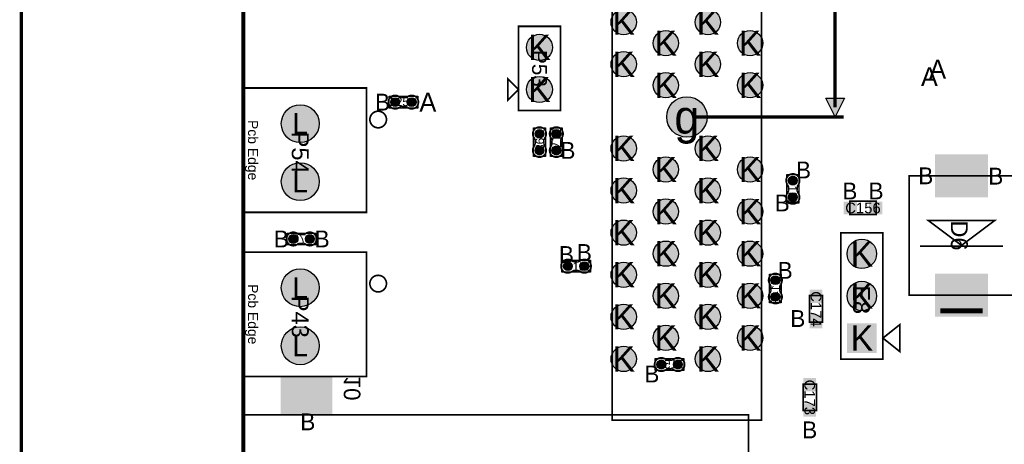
# Model space of a CAD drawing. Extents: x -14 to 190, y -123 to 238.
# Tile 3 of 28: x -13 to 46, y 46 to 71. Entities that reach past the tile are written whole.
import ezdxf
from ezdxf.enums import TextEntityAlignment as Align

# ---------------------------------------------------------------- set-up
doc = ezdxf.new("R2010")
doc.units = 0
doc.header["$MEASUREMENT"] = 0
for name, color, linetype in [('ASSEMBLY_OUTLINES_BTM', 191, 'CONTINUOUS'), ('ASSEMBLY_OUTLINES_TOP', 102, 'CONTINUOUS'), ('ASSEMBLY_REF_DES_BTM', 191, 'CONTINUOUS'), ('ASSEMBLY_REF_DES_TOP', 102, 'CONTINUOUS'), ('BOARD_OUTLINE', 10, 'CONTINUOUS'), ('DIM', 31, 'CONTINUOUS'), ('DRILL_DRAWING', 21, 'CONTINUOUS'), ('MOUNTING_HOLES_LAYER_TOP', 42, 'CONTINUOUS'), ('PART_PADS_LAYER_TOP', 150, 'CONTINUOUS'), ('PART_PADS_SMD_BTM', 181, 'CONTINUOUS'), ('PART_PADS_SMD_TOP', 150, 'CONTINUOUS')]:
    doc.layers.add(name, color=color, linetype=linetype)
doc.styles.add('ARIAL', font='ARIAL.TTF')
doc.styles.add('VERIBEST_GERBER_0', font='VBest0.ttf')

msp = doc.modelspace()

# ---------------------------------------------------------------- hatches: boundary and pattern name
at = {"layer": 'ASSEMBLY_OUTLINES_TOP'}
msp.add_hatch(color=256, dxfattribs=at).paths.add_polyline_path([(35.687, 65.527), (35.117024, 66.666952), (36.256976, 66.666952)], flags=0)
at = {"layer": 'MOUNTING_HOLES_LAYER_TOP'}
h = msp.add_hatch(color=256, dxfattribs=at)
edge = h.paths.add_edge_path()
edge.add_arc((26.747, 65.527), 1.2192, 0, 360)
at = {"layer": 'PART_PADS_LAYER_TOP'}
h = msp.add_hatch(color=256, dxfattribs=at)
edge = h.paths.add_edge_path()
edge.add_arc((22.937, 71.247), 0.762, 0, 360)
h = msp.add_hatch(color=256, dxfattribs=at)
edge = h.paths.add_edge_path()
edge.add_arc((28.017, 71.247), 0.762, 0, 360)
h = msp.add_hatch(color=256, dxfattribs=at)
edge = h.paths.add_edge_path()
edge.add_arc((25.477, 69.977), 0.762, 0, 360)
h = msp.add_hatch(color=256, dxfattribs=at)
edge = h.paths.add_edge_path()
edge.add_arc((30.557, 69.977), 0.762, 0, 360)
h = msp.add_hatch(color=256, dxfattribs=at)
edge = h.paths.add_edge_path()
edge.add_arc((17.857, 69.723), 0.7874, 0, 360)
h = msp.add_hatch(color=256, dxfattribs=at)
edge = h.paths.add_edge_path()
edge.add_arc((22.937, 68.707), 0.762, 0, 360)
h = msp.add_hatch(color=256, dxfattribs=at)
edge = h.paths.add_edge_path()
edge.add_arc((28.017, 68.707), 0.762, 0, 360)
h = msp.add_hatch(color=256, dxfattribs=at)
edge = h.paths.add_edge_path()
edge.add_arc((17.857, 67.183), 0.7874, 0, 360)
h = msp.add_hatch(color=256, dxfattribs=at)
edge = h.paths.add_edge_path()
edge.add_arc((25.477, 67.437), 0.762, 0, 360)
h = msp.add_hatch(color=256, dxfattribs=at)
edge = h.paths.add_edge_path()
edge.add_arc((30.557, 67.437), 0.762, 0, 360)
h = msp.add_hatch(color=256, dxfattribs=at)
edge = h.paths.add_edge_path()
edge.add_arc((3.429, 65.123), 1.143, 0, 360)
h = msp.add_hatch(color=256, dxfattribs=at)
edge = h.paths.add_edge_path()
edge.add_arc((22.937, 63.627), 0.762, 0, 360)
h = msp.add_hatch(color=256, dxfattribs=at)
edge = h.paths.add_edge_path()
edge.add_arc((28.017, 63.627), 0.762, 0, 360)
h = msp.add_hatch(color=256, dxfattribs=at)
edge = h.paths.add_edge_path()
edge.add_arc((25.477, 62.357), 0.762, 0, 360)
h = msp.add_hatch(color=256, dxfattribs=at)
edge = h.paths.add_edge_path()
edge.add_arc((30.557, 62.357), 0.762, 0, 360)
h = msp.add_hatch(color=256, dxfattribs=at)
edge = h.paths.add_edge_path()
edge.add_arc((3.429, 61.623), 1.143, 0, 360)
h = msp.add_hatch(color=256, dxfattribs=at)
edge = h.paths.add_edge_path()
edge.add_arc((22.937, 61.087), 0.762, 0, 360)
h = msp.add_hatch(color=256, dxfattribs=at)
edge = h.paths.add_edge_path()
edge.add_arc((28.017, 61.087), 0.762, 0, 360)
h = msp.add_hatch(color=256, dxfattribs=at)
edge = h.paths.add_edge_path()
edge.add_arc((25.477, 59.817), 0.762, 0, 360)
h = msp.add_hatch(color=256, dxfattribs=at)
edge = h.paths.add_edge_path()
edge.add_arc((30.557, 59.817), 0.762, 0, 360)
h = msp.add_hatch(color=256, dxfattribs=at)
edge = h.paths.add_edge_path()
edge.add_arc((22.937, 58.547), 0.762, 0, 360)
h = msp.add_hatch(color=256, dxfattribs=at)
edge = h.paths.add_edge_path()
edge.add_arc((28.017, 58.547), 0.762, 0, 360)
h = msp.add_hatch(color=256, dxfattribs=at)
edge = h.paths.add_edge_path()
edge.add_arc((25.477, 57.277), 0.762, 0, 360)
h = msp.add_hatch(color=256, dxfattribs=at)
edge = h.paths.add_edge_path()
edge.add_arc((30.557, 57.277), 0.762, 0, 360)
h = msp.add_hatch(color=256, dxfattribs=at)
edge = h.paths.add_edge_path()
edge.add_arc((37.300013, 57.265408), 0.889, 0, 360)
h = msp.add_hatch(color=256, dxfattribs=at)
edge = h.paths.add_edge_path()
edge.add_arc((22.937, 56.007), 0.762, 0, 360)
h = msp.add_hatch(color=256, dxfattribs=at)
edge = h.paths.add_edge_path()
edge.add_arc((28.017, 56.007), 0.762, 0, 360)
h = msp.add_hatch(color=256, dxfattribs=at)
edge = h.paths.add_edge_path()
edge.add_arc((3.429, 55.222588), 1.143, 0, 360)
h = msp.add_hatch(color=256, dxfattribs=at)
edge = h.paths.add_edge_path()
edge.add_arc((25.477, 54.737), 0.762, 0, 360)
h = msp.add_hatch(color=256, dxfattribs=at)
edge = h.paths.add_edge_path()
edge.add_arc((30.557, 54.737), 0.762, 0, 360)
h = msp.add_hatch(color=256, dxfattribs=at)
edge = h.paths.add_edge_path()
edge.add_arc((37.300013, 54.725408), 0.889, 0, 360)
h = msp.add_hatch(color=256, dxfattribs=at)
edge = h.paths.add_edge_path()
edge.add_arc((22.937, 53.467), 0.762, 0, 360)
h = msp.add_hatch(color=256, dxfattribs=at)
edge = h.paths.add_edge_path()
edge.add_arc((28.017, 53.467), 0.762, 0, 360)
h = msp.add_hatch(color=256, dxfattribs=at)
edge = h.paths.add_edge_path()
edge.add_arc((3.429, 51.722588), 1.143, 0, 360)
h = msp.add_hatch(color=256, dxfattribs=at)
edge = h.paths.add_edge_path()
edge.add_arc((25.477, 52.197), 0.762, 0, 360)
h = msp.add_hatch(color=256, dxfattribs=at)
edge = h.paths.add_edge_path()
edge.add_arc((30.557, 52.197), 0.762, 0, 360)
h = msp.add_hatch(color=256, dxfattribs=at)
edge = h.paths.add_edge_path()
edge.add_arc((22.937, 50.927), 0.762, 0, 360)
h = msp.add_hatch(color=256, dxfattribs=at)
edge = h.paths.add_edge_path()
edge.add_arc((28.017, 50.927), 0.762, 0, 360)
at = {"layer": 'PART_PADS_SMD_BTM'}
h = msp.add_hatch(color=256, dxfattribs=at)
edge = h.paths.add_edge_path()
edge.add_arc((3.006, 58.166), 0.2667, 0, 360)
h = msp.add_hatch(color=256, dxfattribs=at)
edge = h.paths.add_edge_path()
edge.add_arc((4.006, 58.166), 0.2667, 0, 360)
h = msp.add_hatch(color=256, dxfattribs=at)
edge = h.paths.add_edge_path()
edge.add_arc((32.081, 55.6768), 0.2667, 0, 360)
h = msp.add_hatch(color=256, dxfattribs=at)
edge = h.paths.add_edge_path()
edge.add_arc((32.081, 54.6768), 0.2667, 0, 360)
h = msp.add_hatch(color=256, dxfattribs=at)
edge = h.paths.add_edge_path()
edge.add_arc((25.205278, 50.590399), 0.2667, 0, 360)
h = msp.add_hatch(color=256, dxfattribs=at)
edge = h.paths.add_edge_path()
edge.add_arc((26.205278, 50.590399), 0.2667, 0, 360)
at = {"layer": 'PART_PADS_SMD_TOP'}
h = msp.add_hatch(color=256, dxfattribs=at)
edge = h.paths.add_edge_path()
edge.add_arc((9.152, 66.421), 0.2667, 0, 360)
h = msp.add_hatch(color=256, dxfattribs=at)
edge = h.paths.add_edge_path()
edge.add_arc((10.152, 66.421), 0.2667, 0, 360)
h = msp.add_hatch(color=256, dxfattribs=at)
edge = h.paths.add_edge_path()
edge.add_arc((17.857, 64.508), 0.2667, 0, 360)
h = msp.add_hatch(color=256, dxfattribs=at)
edge = h.paths.add_edge_path()
edge.add_arc((18.873, 64.508), 0.2667, 0, 360)
h = msp.add_hatch(color=256, dxfattribs=at)
edge = h.paths.add_edge_path()
edge.add_arc((17.857, 63.508), 0.2667, 0, 360)
h = msp.add_hatch(color=256, dxfattribs=at)
edge = h.paths.add_edge_path()
edge.add_arc((18.873, 63.508), 0.2667, 0, 360)
h = msp.add_hatch(color=256, dxfattribs=at)
edge = h.paths.add_edge_path()
edge.add_arc((33.138399, 61.685278), 0.2667, 0, 360)
h = msp.add_hatch(color=256, dxfattribs=at)
edge = h.paths.add_edge_path()
edge.add_arc((33.138399, 60.685278), 0.2667, 0, 360)
h = msp.add_hatch(color=256, dxfattribs=at)
edge = h.paths.add_edge_path()
edge.add_arc((19.563478, 56.524401), 0.2667, 0, 360)
h = msp.add_hatch(color=256, dxfattribs=at)
edge = h.paths.add_edge_path()
edge.add_arc((20.563478, 56.524401), 0.2667, 0, 360)

# ---------------------------------------------------------------- linework, layer by layer
at = {"layer": 'ASSEMBLY_OUTLINES_BTM', "const_width": 0.1016}
for points in [[(3.404654, 58.436256), (3.625126, 58.436256), (3.625634, 58.436764, 0.088782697), (3.78159, 58.505344), (3.78032, 58.504328, -1.875349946), (3.781082, 57.82945), (3.780828, 57.829196, 0.088801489), (3.624872, 57.897776), (3.624364, 57.898284), (3.403892, 57.898284), (3.39932, 57.896506, 0.081091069), (3.252762, 57.843674, -2.020315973), (3.252508, 58.490104), (3.25327, 58.490866, 0.081091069), (3.399828, 58.438034)], [(32.351256, 55.278146), (32.351256, 55.057674), (32.351764, 55.057166, 0.088782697), (32.420344, 54.90121), (32.419328, 54.90248, -1.875349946), (31.74445, 54.901718), (31.744196, 54.901972, 0.088801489), (31.812776, 55.057928), (31.813284, 55.058436), (31.813284, 55.278908), (31.811506, 55.28348, 0.081091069), (31.758674, 55.430038, -2.020315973), (32.405104, 55.430292), (32.405866, 55.42953, 0.081091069), (32.353034, 55.282972)], [(25.603932, 50.860655), (25.824404, 50.860655), (25.824912, 50.861163, 0.088782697), (25.980868, 50.929743), (25.979598, 50.928727, -1.875349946), (25.98036, 50.253849), (25.980106, 50.253595, 0.088801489), (25.82415, 50.322175), (25.823642, 50.322683), (25.60317, 50.322683), (25.598598, 50.320905, 0.081091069), (25.45204, 50.268073, -2.020315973), (25.451786, 50.914503), (25.452548, 50.915265, 0.081091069), (25.599106, 50.862433)]]:
    msp.add_lwpolyline(points, format="xyb", dxfattribs=at)
at = {"layer": 'ASSEMBLY_OUTLINES_BTM'}
for points in [[(2.6424, 57.8104), (2.6424, 58.5216), (4.3696, 58.5216), (4.3696, 57.8104)], [(31.7254, 54.3132), (31.7254, 56.0404), (32.4366, 56.0404), (32.4366, 54.3132)], [(24.841678, 50.234799), (24.841678, 50.945999), (26.568878, 50.945999), (26.568878, 50.234799)]]:
    msp.add_lwpolyline(points, close=True, dxfattribs=at)
for points in [[(3.252508, 58.490104), (3.25327, 58.490866)], [(3.399828, 58.438034), (3.404654, 58.436256)], [(3.625126, 58.436256), (3.625634, 58.436764)], [(3.403892, 57.898284), (3.39932, 57.896506)], [(3.624872, 57.897776), (3.624364, 57.898284)], [(3.781082, 57.82945), (3.780828, 57.829196)], [(31.813284, 55.278908), (31.811506, 55.28348)], [(32.353034, 55.282972), (32.351256, 55.278146)], [(32.405104, 55.430292), (32.405866, 55.42953)], [(31.74445, 54.901718), (31.744196, 54.901972)], [(31.812776, 55.057928), (31.813284, 55.058436)], [(32.351256, 55.057674), (32.351764, 55.057166)], [(25.451786, 50.914503), (25.452548, 50.915265)], [(25.599106, 50.862433), (25.603932, 50.860655)], [(25.824404, 50.860655), (25.824912, 50.861163)], [(25.60317, 50.322683), (25.598598, 50.320905)], [(25.82415, 50.322175), (25.823642, 50.322683)], [(25.98036, 50.253849), (25.980106, 50.253595)]]:
    msp.add_lwpolyline(points, dxfattribs=at)
at = {"layer": 'ASSEMBLY_OUTLINES_BTM', "const_width": 0.1}
msp.add_lwpolyline([(-0.043, 19.566), (-0.043, 47.566), (30.457, 47.566), (30.457, 19.566)], close=True, dxfattribs=at)
at = {"layer": 'ASSEMBLY_OUTLINES_TOP'}
for points, const_width in [([(22.2385, 47.244), (22.2385, 132.08), (31.2555, 132.08), (31.2555, 47.244)], 0.1016), ([(16.587, 65.913), (16.587, 70.993), (19.127, 70.993), (19.127, 65.913)], 0.1016), ([(16.587, 67.183), (15.952, 66.548), (15.952, 67.818)], 0.1016), ([(0.028956, 59.772805), (0.028956, 67.272916), (7.428992, 67.272916), (7.428992, 59.772805)], 0.1016), ([(40.157, 54.776), (40.157, 61.976), (46.457, 61.976), (46.457, 54.776)], 0.1), ([(36.567522, 59.636199), (36.567522, 60.436199), (38.167522, 60.436199), (38.167522, 59.636199)], 0.1), ([(41.307, 59.276), (43.307, 57.776), (45.307, 59.276)], 0.1), ([(36.030013, 50.915408), (36.030013, 58.535408), (38.570013, 58.535408), (38.570013, 50.915408)], 0.1016), ([(0.028956, 49.872393), (0.028956, 57.372504), (7.428992, 57.372504), (7.428992, 49.872393)], 0.1016), ([(34.135399, 53.146278), (34.135399, 54.746278), (34.935399, 54.746278), (34.935399, 53.146278)], 0.1), ([(38.570013, 52.185408), (39.586013, 51.372608), (39.586013, 52.998208)], 0.1016), ([(33.754399, 47.812278), (33.754399, 49.412278), (34.554399, 49.412278), (34.554399, 47.812278)], 0.1)]:
    msp.add_lwpolyline(points, close=True, dxfattribs=dict(at, const_width=const_width))
for points, const_width in [([(35.687, 111.52355), (35.687, 66.096976)], 0.199898), ([(27.257032, 65.527), (36.197032, 65.527)], 0.199898), ([(40.807, 57.726), (45.807, 57.726)], 0.1), ([(42.037, 53.826), (44.577, 53.826)], 0.3)]:
    msp.add_lwpolyline(points, dxfattribs=dict(at, const_width=const_width))
at = {"layer": 'ASSEMBLY_OUTLINES_TOP', "const_width": 0.1016}
for points in [[(9.753346, 66.691256), (9.532874, 66.691256), (9.532366, 66.691764, -0.088782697), (9.37641, 66.760344), (9.37768, 66.759328, 1.875349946), (9.376918, 66.08445), (9.377172, 66.084196, -0.088801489), (9.533128, 66.152776), (9.533636, 66.153284), (9.754108, 66.153284), (9.75868, 66.151506, -0.081091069), (9.905238, 66.098674, 2.020315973), (9.905492, 66.745104), (9.90473, 66.745866, -0.081091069), (9.758172, 66.693034)], [(18.127256, 63.906654), (18.127256, 64.127126), (18.127764, 64.127634, -0.088782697), (18.196344, 64.28359), (18.195328, 64.28232, 1.875349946), (17.52045, 64.283082), (17.520196, 64.282828, -0.088801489), (17.588776, 64.126872), (17.589284, 64.126364), (17.589284, 63.905892), (17.587506, 63.90132, -0.081091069), (17.534674, 63.754762, 2.020315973), (18.181104, 63.754508), (18.181866, 63.75527, -0.081091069), (18.129034, 63.901828)], [(19.143256, 63.906654), (19.143256, 64.127126), (19.143764, 64.127634, -0.088782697), (19.212344, 64.28359), (19.211328, 64.28232, 1.875349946), (18.53645, 64.283082), (18.536196, 64.282828, -0.088801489), (18.604776, 64.126872), (18.605284, 64.126364), (18.605284, 63.905892), (18.603506, 63.90132, -0.081091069), (18.550674, 63.754762, 2.020315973), (19.197104, 63.754508), (19.197866, 63.75527, -0.081091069), (19.145034, 63.901828)], [(32.868143, 61.286624), (32.868143, 61.066152), (32.867635, 61.065644, -0.088782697), (32.799055, 60.909688), (32.800071, 60.910958, 1.875349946), (33.474949, 60.910196), (33.475203, 60.91045, -0.088801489), (33.406623, 61.066406), (33.406115, 61.066914), (33.406115, 61.287386), (33.407893, 61.291958, -0.081091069), (33.460725, 61.438516, 2.020315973), (32.814295, 61.43877), (32.813533, 61.438008, -0.081091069), (32.866365, 61.29145)], [(19.962132, 56.254145), (20.182604, 56.254145), (20.183112, 56.253637, -0.088782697), (20.339068, 56.185057), (20.337798, 56.186073, 1.875349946), (20.33856, 56.860951), (20.338306, 56.861205, -0.088801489), (20.18235, 56.792625), (20.181842, 56.792117), (19.96137, 56.792117), (19.956798, 56.793895, -0.081091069), (19.81024, 56.846727, 2.020315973), (19.809986, 56.200297), (19.810748, 56.199535, -0.081091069), (19.957306, 56.252367)]]:
    msp.add_lwpolyline(points, format="xyb", dxfattribs=at)
at = {"layer": 'ASSEMBLY_OUTLINES_TOP'}
for points in [[(8.7884, 66.0654), (8.7884, 66.7766), (10.5156, 66.7766), (10.5156, 66.0654)], [(35.687, 65.527), (35.117024, 66.666952), (36.256976, 66.666952)], [(17.5014, 63.1444), (17.5014, 64.8716), (18.2126, 64.8716), (18.2126, 63.1444)], [(18.5174, 63.1444), (18.5174, 64.8716), (19.2286, 64.8716), (19.2286, 63.1444)], [(32.782799, 60.321678), (32.782799, 62.048878), (33.493999, 62.048878), (33.493999, 60.321678)], [(19.199878, 56.168801), (19.199878, 56.880001), (20.927078, 56.880001), (20.927078, 56.168801)]]:
    msp.add_lwpolyline(points, close=True, dxfattribs=at)
for points in [[(9.532874, 66.691256), (9.532366, 66.691764)], [(9.758172, 66.693034), (9.753346, 66.691256)], [(9.905492, 66.745104), (9.90473, 66.745866)], [(9.376918, 66.08445), (9.377172, 66.084196)], [(9.533128, 66.152776), (9.533636, 66.153284)], [(9.754108, 66.153284), (9.75868, 66.151506)], [(17.52045, 64.283082), (17.520196, 64.282828)], [(18.53645, 64.283082), (18.536196, 64.282828)], [(17.589284, 63.905892), (17.587506, 63.90132)], [(17.588776, 64.126872), (17.589284, 64.126364)], [(18.127256, 64.127126), (18.127764, 64.127634)], [(18.129034, 63.901828), (18.127256, 63.906654)], [(18.181104, 63.754508), (18.181866, 63.75527)], [(18.605284, 63.905892), (18.603506, 63.90132)], [(18.604776, 64.126872), (18.605284, 64.126364)], [(19.143256, 64.127126), (19.143764, 64.127634)], [(19.145034, 63.901828), (19.143256, 63.906654)], [(19.197104, 63.754508), (19.197866, 63.75527)], [(32.814295, 61.43877), (32.813533, 61.438008)], [(32.866365, 61.29145), (32.868143, 61.286624)], [(33.406115, 61.287386), (33.407893, 61.291958)], [(32.868143, 61.066152), (32.867635, 61.065644)], [(33.406623, 61.066406), (33.406115, 61.066914)], [(33.474949, 60.910196), (33.475203, 60.91045)], [(19.96137, 56.792117), (19.956798, 56.793895)], [(20.18235, 56.792625), (20.181842, 56.792117)], [(20.33856, 56.860951), (20.338306, 56.861205)], [(19.809986, 56.200297), (19.810748, 56.199535)], [(19.957306, 56.252367), (19.962132, 56.254145)], [(20.182604, 56.254145), (20.183112, 56.253637)]]:
    msp.add_lwpolyline(points, dxfattribs=at)
at = {"layer": 'ASSEMBLY_OUTLINES_TOP', "const_width": 0.1016}
for points in [[(7.629018, 65.372996, -1), (8.629014, 65.372996, -1)], [(7.629018, 55.472584, -1), (8.629014, 55.472584, -1)]]:
    msp.add_lwpolyline(points, format="xyb", close=True, dxfattribs=at)
at = {"layer": 'BOARD_OUTLINE', "const_width": 0.25}
msp.add_lwpolyline([(0, 0), (0, 170), (189, 170), (189, 0)], close=True, dxfattribs=at)
at = {"layer": 'DIM', "const_width": 0.2}
msp.add_lwpolyline([(-13.39, 81.431), (-13.39, 0.57)], dxfattribs=at)
at = {"layer": 'MOUNTING_HOLES_LAYER_TOP'}
msp.add_circle((26.747, 65.527), 1.2192, dxfattribs=at)
at = {"layer": 'PART_PADS_LAYER_TOP'}
for centre, radius in [((22.937, 71.247), 0.762), ((28.017, 71.247), 0.762), ((25.477, 69.977), 0.762), ((30.557, 69.977), 0.762), ((17.857, 69.723), 0.7874), ((22.937, 68.707), 0.762), ((28.017, 68.707), 0.762), ((17.857, 67.183), 0.7874), ((25.477, 67.437), 0.762), ((30.557, 67.437), 0.762), ((3.429, 65.123), 1.143), ((22.937, 63.627), 0.762), ((28.017, 63.627), 0.762), ((25.477, 62.357), 0.762), ((30.557, 62.357), 0.762), ((3.429, 61.623), 1.143), ((22.937, 61.087), 0.762), ((28.017, 61.087), 0.762), ((25.477, 59.817), 0.762), ((30.557, 59.817), 0.762), ((22.937, 58.547), 0.762), ((28.017, 58.547), 0.762), ((25.477, 57.277), 0.762), ((30.557, 57.277), 0.762), ((37.300013, 57.265408), 0.889), ((22.937, 56.007), 0.762), ((28.017, 56.007), 0.762), ((3.429, 55.222588), 1.143), ((25.477, 54.737), 0.762), ((30.557, 54.737), 0.762), ((37.300013, 54.725408), 0.889), ((22.937, 53.467), 0.762), ((28.017, 53.467), 0.762), ((3.429, 51.722588), 1.143), ((25.477, 52.197), 0.762), ((30.557, 52.197), 0.762), ((22.937, 50.927), 0.762), ((28.017, 50.927), 0.762)]:
    msp.add_circle(centre, radius, dxfattribs=at)
msp.add_solid([(36.411013, 51.296408), (38.189013, 51.296408), (36.411013, 53.074408), (38.189013, 53.074408)], dxfattribs=at)
at = {"layer": 'PART_PADS_SMD_BTM'}
for centre in [(3.006, 58.166), (4.006, 58.166), (32.081, 55.6768), (32.081, 54.6768), (25.205278, 50.590399), (26.205278, 50.590399)]:
    msp.add_circle(centre, 0.2667, dxfattribs=at)
msp.add_solid([(2.257, 47.566), (5.357, 47.566), (2.257, 49.866), (5.357, 49.866)], dxfattribs=at)
at = {"layer": 'PART_PADS_SMD_TOP'}
for centre in [(9.152, 66.421), (10.152, 66.421), (17.857, 64.508), (18.873, 64.508), (17.857, 63.508), (18.873, 63.508), (33.138399, 61.685278), (33.138399, 60.685278), (19.563478, 56.524401), (20.563478, 56.524401)]:
    msp.add_circle(centre, 0.2667, dxfattribs=at)
for points in [[(41.707, 60.676), (44.907, 60.676), (41.707, 63.276), (44.907, 63.276)], [(36.199122, 59.655199), (37.011922, 59.655199), (36.199122, 60.417199), (37.011922, 60.417199)], [(37.723122, 59.655199), (38.535922, 59.655199), (37.723122, 60.417199), (38.535922, 60.417199)], [(41.707, 53.476), (44.907, 53.476), (41.707, 56.076), (44.907, 56.076)], [(34.154399, 54.301878), (34.916399, 54.301878), (34.154399, 55.114678), (34.916399, 55.114678)], [(34.154399, 52.777878), (34.916399, 52.777878), (34.154399, 53.590678), (34.916399, 53.590678)], [(33.773399, 48.967878), (34.535399, 48.967878), (33.773399, 49.780678), (34.535399, 49.780678)], [(33.773399, 47.443878), (34.535399, 47.443878), (33.773399, 48.256678), (34.535399, 48.256678)]]:
    msp.add_solid(points, dxfattribs=at)

# ---------------------------------------------------------------- texts
at = {"layer": 'ASSEMBLY_OUTLINES_BTM', "style": 'VERIBEST_GERBER_0', "text_generation_flag": 2}
msp.add_text('10', height=1, rotation=90, dxfattribs=at).set_placement((6.557, 49.166), align=Align.MIDDLE_CENTER)
at = {"layer": 'ASSEMBLY_OUTLINES_TOP', "style": 'ARIAL'}
for p in [(0.579, 63.523), (0.579, 53.622588)]:
    msp.add_text('Pcb Edge', height=0.6, rotation=270, dxfattribs=at).set_placement(p, align=Align.MIDDLE_CENTER)
at = {"layer": 'ASSEMBLY_REF_DES_BTM', "style": 'ARIAL', "text_generation_flag": 2}
for s, p in [('C76', (3.628504, 58.186828)), ('C154', (25.827782, 50.611227))]:
    msp.add_text(s, height=0.508, dxfattribs=at).set_placement(p, align=Align.MIDDLE_CENTER)
msp.add_text('C148', height=0.508, rotation=90, dxfattribs=at).set_placement((32.101828, 55.054296), align=Align.MIDDLE_CENTER)
at = {"layer": 'ASSEMBLY_REF_DES_TOP', "style": 'ARIAL'}
for s, height, p in [('P53', 0.889, (17.857, 68.453)), ('C172', 0.508, (18.893828, 64.130504)), ('P54', 1.02, (3.429, 63.373)), ('R98', 0.508, (17.877828, 64.130504)), ('C151', 0.508, (33.117571, 61.062774)), ('D6', 1.016, (43.18, 58.376)), ('C174', 0.64, (34.535399, 53.946278)), ('E8', 1.016, (37.273089, 54.501888)), ('P43', 1.02, (3.429, 53.472588)), ('C173', 0.64, (34.154399, 48.612278))]:
    msp.add_text(s, height=height, rotation=270, dxfattribs=at).set_placement(p, align=Align.MIDDLE_CENTER)
for s, height, p in [('C250', 0.508, (9.529496, 66.441828)), ('C156', 0.64, (37.367522, 60.036199)), ('C153', 0.508, (20.185982, 56.503573))]:
    msp.add_text(s, height=height, dxfattribs=at).set_placement(p, align=Align.MIDDLE_CENTER)
at = {"layer": 'DRILL_DRAWING', "style": 'VERIBEST_GERBER_0'}
for s, height, p in [('K', 1.524, (22.937, 71.247)), ('K', 1.524, (28.017, 71.247)), ('K', 1.524, (25.477, 69.977)), ('K', 1.524, (30.557, 69.977)), ('K', 1.524, (17.857, 69.723)), ('K', 1.524, (22.937, 68.707)), ('K', 1.524, (28.017, 68.707)), ('A', 1.143, (41.870298, 68.40988)), ('A', 1.143, (41.372877, 67.955713)), ('K', 1.524, (17.857, 67.183)), ('K', 1.524, (25.477, 67.437)), ('K', 1.524, (30.557, 67.437)), ('B', 1.016, (8.390712, 66.421)), ('A', 1.143, (11.125272, 66.421)), ('g', 2.032, (26.747, 65.527)), ('L', 1.27, (3.429, 65.123)), ('K', 1.524, (22.937, 63.627)), ('K', 1.524, (28.017, 63.627)), ('B', 1.016, (19.571501, 63.508)), ('K', 1.524, (25.477, 62.357)), ('K', 1.524, (30.557, 62.357)), ('B', 1.016, (33.780037, 62.326916)), ('B', 1.016, (41.153458, 61.976)), ('B', 1.016, (45.376602, 61.957424)), ('L', 1.27, (3.429, 61.623)), ('K', 1.524, (22.937, 61.087)), ('K', 1.524, (28.017, 61.087)), ('B', 1.016, (36.574293, 61.057391)), ('B', 1.016, (38.155694, 61.063469)), ('K', 1.524, (25.477, 59.817)), ('K', 1.524, (30.557, 59.817)), ('B', 1.016, (32.494498, 60.33657)), ('K', 1.524, (22.937, 58.547)), ('K', 1.524, (28.017, 58.547)), ('B', 1.016, (2.286764, 58.166)), ('B', 1.016, (4.748774, 58.167924)), ('B', 1.016, (19.481371, 57.226252)), ('B', 1.016, (20.563478, 57.348605)), ('K', 1.524, (25.477, 57.277)), ('K', 1.524, (30.557, 57.277)), ('K', 1.524, (37.300013, 57.265408)), ('K', 1.524, (22.937, 56.007)), ('K', 1.524, (28.017, 56.007)), ('B', 1.016, (32.674878, 56.270678)), ('L', 1.27, (3.429, 55.222588)), ('K', 1.524, (25.477, 54.737)), ('K', 1.524, (30.557, 54.737)), ('K', 1.524, (37.300013, 54.725408)), ('K', 1.524, (22.937, 53.467)), ('K', 1.524, (28.017, 53.467)), ('B', 1.016, (33.435468, 53.366229)), ('K', 1.524, (25.477, 52.197)), ('K', 1.524, (30.557, 52.197)), ('K', 1.524, (37.300013, 52.185408)), ('L', 1.27, (3.429, 51.722588)), ('K', 1.524, (22.937, 50.927)), ('K', 1.524, (28.017, 50.927)), ('B', 1.016, (24.633693, 50.018814)), ('B', 1.016, (3.887, 47.1342)), ('B', 1.016, (34.154399, 46.647712))]:
    msp.add_text(s, height=height, dxfattribs=at).set_placement(p, align=Align.MIDDLE_CENTER)

doc.saveas('drawing.dxf')
